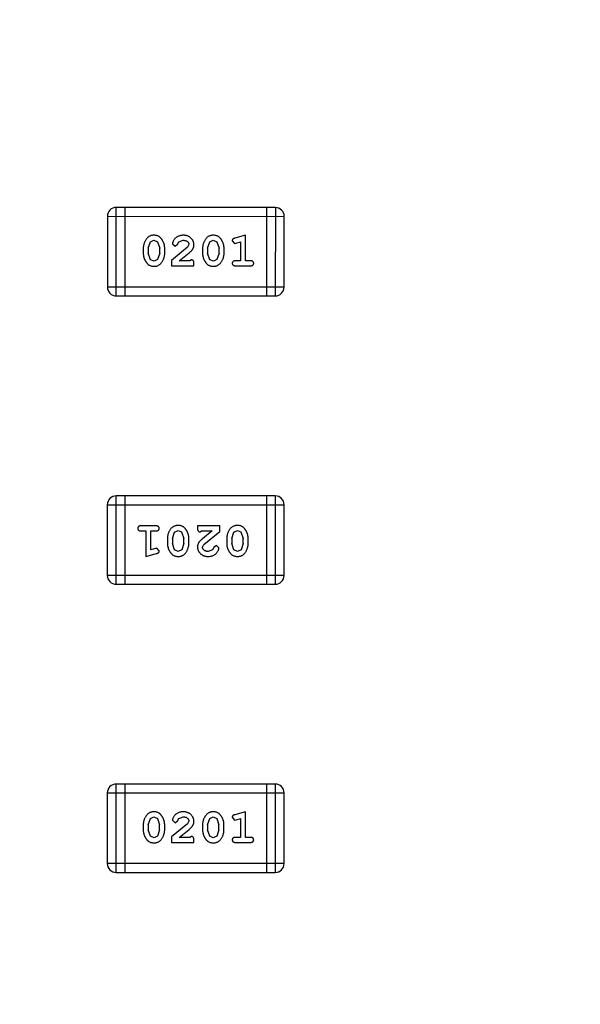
# Model space of a CAD drawing. Header units: inches. Extents: x -109 to 120, y -78 to 24.
# Tile 41 of 113: x 92.19 to 94.12, y -35.66 to -32.27. Entities that reach past the tile are written whole.
import ezdxf

# ---------------------------------------------------------------- set-up
doc = ezdxf.new("R2010")
doc.units = ezdxf.units.IN
doc.header["$LTSCALE"] = 1.21
doc.header["$MEASUREMENT"] = 0
doc.header["$PDMODE"] = 3
doc.header["$PDSIZE"] = 0.3125
doc.layers.get('0').update_dxf_attribs({"linetype": 'CONTINUOUS'})
doc.layers.get('Defpoints').update_dxf_attribs({"linetype": 'CONTINUOUS'})
doc.layers.add('DIM', color=3, linetype='CONTINUOUS')
doc.layers.add('X2_94A2_X0__-__X2_7F0E5149_X0_', color=7, linetype='CONTINUOUS')
doc.styles.get("Standard").update_dxf_attribs({"font": 'txt', "width": 0.8})
doc.dimstyles.get("Standard").update_dxf_attribs({"dimtxt": 0.15625, "dimasz": 0.1875, "dimexe": 0.125, "dimexo": 0.0625, "dimgap": 0.09, "dimtad": 0, "dimtih": 1, "dimtoh": 1, "dimzin": 4, "dimdsep": 46, "dimtxsty": 'Standard', "dimblk": '_FILLED', "dimblk1": '_FILLED', "dimblk2": '_FILLED', "dimcen": 0.09, "dimazin": 1, "dimtp": 0.01, "dimtm": 0.01, "dimtfac": 1, "dimtofl": 0, "dimtmove": 0, "dimatfit": 3, "dimldrblk": '_FILLED', "dimfxl": 1, "dimtolj": 1, "dimtzin": 4, "dimarcsym": 0})

# ---------------------------------------------------------------- blocks, each defined once
blk = doc.blocks.new('_FILLED')
at = {"color": 0, "linetype": 'ByBlock'}
blk.add_solid([(0, 0), (-1, 0.1667), (-1, -0.1667)], dxfattribs=at)
blk = doc.blocks.new('*D50')
at = {"layer": 'Defpoints', "color": 0}
for p in [(114.8013, -26.4329), (114.8013, -26.4329), (92.1917, -53.9182)]:
    blk.add_point(p, dxfattribs=at)
at = {"layer": 'DIM', "color": 0, "lineweight": -2}
for p, q in [((114.8638, -26.4329), (114.9263, -26.4329)), ((114.8013, -27.9329), (114.8013, -37.6856)), ((114.8013, -52.4182), (114.8013, -42.6656)), ((92.2542, -53.9182), (114.9263, -53.9182))]:
    blk.add_line(p, q, dxfattribs=at)
at = {"layer": 'DIM', "color": 0, "lineweight": -2, "xscale": 1.5, "yscale": 1.5, "zscale": 1.5}
for p, rotation in [((114.8013, -26.4329), 90), ((114.8013, -53.9182), 270)]:
    blk.add_blockref('_FILLED', p, dxfattribs=dict(at, rotation=rotation))
at = {"layer": 'DIM', "color": 0, "insert": (114.8013, -40.1756), "char_height": 1.5, "attachment_point": 5, "rotation": 90}
blk.add_mtext('\\A1;27.49', dxfattribs=at)
blk = doc.blocks.new('*D51')
at = {"layer": 'Defpoints', "color": 0}
for p in [(119.4842, -26.4329), (120.1192, -26.4329), (92.1917, -58.2449)]:
    blk.add_point(p, dxfattribs=at)
at = {"layer": 'DIM', "color": 0, "lineweight": -2}
for p, q in [((120.0567, -26.4329), (119.3592, -26.4329)), ((119.4842, -27.9329), (119.4842, -40.6489)), ((119.4842, -56.7449), (119.4842, -44.0289)), ((92.2542, -58.2449), (119.6092, -58.2449))]:
    blk.add_line(p, q, dxfattribs=at)
at = {"layer": 'DIM', "color": 0, "lineweight": -2, "xscale": 1.5, "yscale": 1.5, "zscale": 1.5}
for p, rotation in [((119.4842, -26.4329), 90), ((119.4842, -58.2449), 270)]:
    blk.add_blockref('_FILLED', p, dxfattribs=dict(at, rotation=rotation))
at = {"layer": 'DIM', "color": 0, "insert": (119.3342, -42.3389), "char_height": 1.5, "attachment_point": 5, "rotation": 90}
blk.add_mtext('\\A1;31.8', dxfattribs=at)

msp = doc.modelspace()

# ---------------------------------------------------------------- linework, layer by layer
at = {"layer": 'X2_94A2_X0__-__X2_7F0E5149_X0_', "color": 6, "linetype": 'Continuous'}
for p, q in [((93.0731, -32.9149), (92.5244, -32.9148)), ((92.5244, -33.2196), (92.5244, -32.9148)), ((92.5549, -33.2196), (92.5549, -32.9148)), ((93.0426, -32.9149), (93.0426, -33.2197)), ((93.0731, -32.9149), (93.073, -33.2197)), ((92.4939, -32.9453), (93.1035, -32.9454)), ((92.4939, -32.9453), (92.4939, -33.1892)), ((93.1035, -33.1892), (93.1035, -32.9454)), ((92.6424, -33.0337), (92.6547, -33.0279)), ((92.6547, -33.0279), (92.6669, -33.0332)), ((92.7408, -33.0333), (92.7556, -33.0279)), ((92.8469, -33.0337), (92.8593, -33.0279)), ((92.8593, -33.0279), (92.8714, -33.0332)), ((92.9702, -33.0106), (92.9336, -33.0205)), ((92.9702, -33.0987), (92.9702, -33.0106)), ((92.6178, -33.0552), (92.6178, -33.073)), ((92.6351, -33.0555), (92.6424, -33.0337)), ((92.6351, -33.0555), (92.6351, -33.0727)), ((92.6669, -33.0332), (92.6745, -33.0555)), ((92.6745, -33.0727), (92.6745, -33.0555)), ((92.6918, -33.073), (92.6918, -33.0552)), ((92.7704, -33.0522), (92.7154, -33.0971)), ((92.7185, -33.0399), (92.7273, -33.0484)), ((92.7273, -33.0484), (92.7358, -33.0418)), ((92.7358, -33.0418), (92.7408, -33.0333)), ((92.7751, -33.0425), (92.7704, -33.0522)), ((92.8223, -33.0552), (92.8223, -33.073)), ((92.8396, -33.0555), (92.8469, -33.0337)), ((92.8396, -33.0555), (92.8396, -33.0727)), ((92.8714, -33.0332), (92.879, -33.0555)), ((92.879, -33.0727), (92.879, -33.0555)), ((92.8963, -33.073), (92.8963, -33.0553)), ((92.9246, -33.0297), (92.9325, -33.039)), ((92.9325, -33.039), (92.9379, -33.0379)), ((92.9379, -33.0379), (92.9529, -33.0338)), ((92.9529, -33.0338), (92.9529, -33.0987)), ((92.6428, -33.095), (92.6351, -33.0727)), ((92.6549, -33.1003), (92.6428, -33.095)), ((92.6672, -33.0945), (92.6549, -33.1003)), ((92.6745, -33.0727), (92.6672, -33.0945)), ((92.7154, -33.0971), (92.7154, -33.116)), ((92.7421, -33.0987), (92.7757, -33.0717)), ((92.7838, -33.0956), (92.7783, -33.0987)), ((92.8473, -33.095), (92.8396, -33.0727)), ((92.8594, -33.1003), (92.8473, -33.095)), ((92.8717, -33.0945), (92.8594, -33.1003)), ((92.879, -33.0727), (92.8717, -33.0945)), ((92.7154, -33.116), (92.7924, -33.116)), ((92.7783, -33.0987), (92.7421, -33.0987)), ((92.7924, -33.116), (92.7924, -33.1082)), ((92.9529, -33.0987), (92.9356, -33.0987)), ((92.9356, -33.116), (92.9875, -33.116)), ((92.9875, -33.0987), (92.9702, -33.0987)), ((93.1035, -33.1892), (92.4939, -33.1892)), ((92.5244, -33.2196), (93.073, -33.2197)), ((92.5242, -34.2138), (92.5243, -33.909)), ((93.0729, -33.909), (92.5243, -33.909)), ((92.5547, -33.909), (92.5547, -34.2138)), ((93.0424, -33.909), (93.0424, -34.2138)), ((93.0729, -33.909), (93.0729, -34.2138)), ((92.4938, -33.9395), (93.1034, -33.9395)), ((92.4938, -33.9395), (92.4938, -34.1833)), ((93.1034, -34.1833), (93.1034, -33.9395)), ((92.6617, -34.0126), (92.6098, -34.0126)), ((92.882, -34.0126), (92.8049, -34.0126)), ((92.8049, -34.0126), (92.8049, -34.0205)), ((92.882, -34.0315), (92.882, -34.0126)), ((92.6098, -34.0299), (92.6271, -34.0299)), ((92.6271, -34.0299), (92.6271, -34.118)), ((92.6444, -34.0299), (92.6617, -34.0299)), ((92.6444, -34.0949), (92.6444, -34.0299)), ((92.7183, -34.0559), (92.7256, -34.0341)), ((92.7256, -34.0341), (92.7379, -34.0283)), ((92.7379, -34.0283), (92.75, -34.0336)), ((92.75, -34.0336), (92.7577, -34.0559)), ((92.8135, -34.0331), (92.819, -34.0299)), ((92.819, -34.0299), (92.8552, -34.0299)), ((92.8552, -34.0299), (92.8216, -34.057)), ((92.8269, -34.0765), (92.882, -34.0315)), ((92.9229, -34.0559), (92.9301, -34.0342)), ((92.9301, -34.0342), (92.9424, -34.0284)), ((92.9424, -34.0284), (92.9545, -34.0336)), ((92.9545, -34.0336), (92.9622, -34.0559)), ((92.701, -34.0557), (92.701, -34.0734)), ((92.7183, -34.0559), (92.7183, -34.0731)), ((92.7259, -34.0954), (92.7183, -34.0731)), ((92.7577, -34.0731), (92.7504, -34.0949)), ((92.7577, -34.0731), (92.7577, -34.0559)), ((92.775, -34.0734), (92.775, -34.0557)), ((92.8222, -34.0862), (92.8269, -34.0765)), ((92.87, -34.0803), (92.8615, -34.0868)), ((92.8788, -34.0887), (92.87, -34.0803)), ((92.9056, -34.0557), (92.9056, -34.0734)), ((92.9229, -34.0559), (92.9229, -34.0731)), ((92.9304, -34.0954), (92.9229, -34.0731)), ((92.9622, -34.0731), (92.9549, -34.0949)), ((92.9622, -34.0731), (92.9622, -34.0559)), ((92.9795, -34.0734), (92.9795, -34.0557)), ((92.6271, -34.118), (92.6637, -34.1081)), ((92.6594, -34.0907), (92.6444, -34.0949)), ((92.6648, -34.0897), (92.6594, -34.0907)), ((92.6727, -34.099), (92.6648, -34.0897)), ((92.7381, -34.1007), (92.7259, -34.0954)), ((92.7504, -34.0949), (92.7381, -34.1007)), ((92.8565, -34.0953), (92.8417, -34.1007)), ((92.8615, -34.0868), (92.8565, -34.0953)), ((92.9426, -34.1007), (92.9304, -34.0954)), ((92.9549, -34.0949), (92.9426, -34.1007)), ((93.1034, -34.1833), (92.4938, -34.1833)), ((92.5242, -34.2138), (93.0729, -34.2138)), ((93.0729, -34.9026), (92.5243, -34.9026)), ((92.5243, -35.2074), (92.5243, -34.9026)), ((92.5548, -35.2074), (92.5548, -34.9026)), ((93.0425, -34.9026), (93.0424, -35.2074)), ((93.0729, -34.9026), (93.0729, -35.2074)), ((92.4938, -34.9331), (93.1034, -34.9331)), ((92.4938, -34.9331), (92.4938, -35.1769)), ((93.1034, -35.177), (93.1034, -34.9331)), ((92.9701, -34.9984), (92.9335, -35.0083)), ((92.9701, -35.0865), (92.9701, -34.9984)), ((92.635, -35.0433), (92.6423, -35.0215)), ((92.6423, -35.0215), (92.6546, -35.0157)), ((92.6546, -35.0157), (92.6668, -35.021)), ((92.6668, -35.021), (92.6743, -35.0433)), ((92.7184, -35.0277), (92.7272, -35.0361)), ((92.7272, -35.0361), (92.7357, -35.0296)), ((92.7357, -35.0296), (92.7406, -35.0211)), ((92.7406, -35.0211), (92.7555, -35.0157)), ((92.775, -35.0302), (92.7702, -35.0399)), ((92.8395, -35.0433), (92.8468, -35.0215)), ((92.8468, -35.0215), (92.8591, -35.0157)), ((92.8591, -35.0157), (92.8713, -35.021)), ((92.8713, -35.021), (92.8788, -35.0433)), ((92.9245, -35.0174), (92.9324, -35.0267)), ((92.9324, -35.0267), (92.9378, -35.0257)), ((92.9378, -35.0257), (92.9528, -35.0215)), ((92.9528, -35.0215), (92.9528, -35.0865)), ((92.6177, -35.043), (92.6177, -35.0607)), ((92.635, -35.0433), (92.635, -35.0605)), ((92.6426, -35.0828), (92.635, -35.0605)), ((92.6743, -35.0605), (92.6671, -35.0822)), ((92.6743, -35.0605), (92.6743, -35.0433)), ((92.6916, -35.0607), (92.6916, -35.043)), ((92.7702, -35.0399), (92.7152, -35.0849)), ((92.742, -35.0865), (92.7755, -35.0594)), ((92.8222, -35.043), (92.8222, -35.0607)), ((92.8395, -35.0433), (92.8395, -35.0605)), ((92.8472, -35.0828), (92.8395, -35.0605)), ((92.8788, -35.0605), (92.8716, -35.0823)), ((92.8788, -35.0605), (92.8788, -35.0433)), ((92.8961, -35.0607), (92.8961, -35.043)), ((92.6548, -35.088), (92.6426, -35.0828)), ((92.6671, -35.0822), (92.6548, -35.088)), ((92.7152, -35.0849), (92.7152, -35.1038)), ((92.7782, -35.0865), (92.742, -35.0865)), ((92.7837, -35.0833), (92.7782, -35.0865)), ((92.7923, -35.1038), (92.7923, -35.0959)), ((92.8593, -35.0881), (92.8472, -35.0828)), ((92.8716, -35.0823), (92.8593, -35.0881)), ((92.9528, -35.0865), (92.9355, -35.0865)), ((92.9874, -35.0865), (92.9701, -35.0865)), ((92.7152, -35.1038), (92.7923, -35.1038)), ((92.9355, -35.1038), (92.9874, -35.1038)), ((93.1034, -35.177), (92.4938, -35.1769)), ((92.5243, -35.2074), (93.0729, -35.2074))]:
    msp.add_line(p, q, dxfattribs=at)
for centre, start, end in [((92.5244, -32.9453), 89.9964, 179.9964), ((93.0731, -32.9454), 359.9964, 89.9964), ((92.5244, -33.1892), 179.9964, 269.9964), ((93.073, -33.1892), 269.9964, 359.9964), ((92.5243, -33.9395), 89.9964, 179.9964), ((93.0729, -33.9395), 359.9964, 89.9964), ((92.5243, -34.1833), 179.9964, 269.9964), ((93.0729, -34.1833), 269.9964, 359.9964), ((92.5243, -34.9331), 89.9964, 179.9964), ((93.0729, -34.9331), 359.9964, 89.9964), ((92.5243, -35.1769), 179.9964, 269.9964), ((93.0729, -35.1769), 269.9964, 359.9964)]:
    msp.add_arc(centre, 0.0305, start, end, dxfattribs=at)
for points, knots in [([(92.6546, -33.0106), (92.6532, -33.0107), (92.6504, -33.0107), (92.6463, -33.0114), (92.6425, -33.0126), (92.6389, -33.0141), (92.6356, -33.0162), (92.6325, -33.0187), (92.6297, -33.0217), (92.6273, -33.0251), (92.6251, -33.0287), (92.6232, -33.0324), (92.6215, -33.0361), (92.6202, -33.0398), (92.6191, -33.0436), (92.6184, -33.0475), (92.6179, -33.0513), (92.6178, -33.0539), (92.6178, -33.0552)], [0, 0, 0, 0, 0.06692, 0.130834, 0.19258, 0.252759, 0.312631, 0.373411, 0.436359, 0.501894, 0.568244, 0.632472, 0.69556, 0.757163, 0.818592, 0.878885, 0.939235, 1, 1, 1, 1]), ([(92.6918, -33.0552), (92.6917, -33.0542), (92.6917, -33.052), (92.6914, -33.0488), (92.6909, -33.0457), (92.6902, -33.0426), (92.6893, -33.0395), (92.6882, -33.0365), (92.6869, -33.0336), (92.6854, -33.0307), (92.6838, -33.028), (92.6821, -33.0254), (92.6805, -33.0231), (92.6788, -33.021), (92.6771, -33.0191), (92.6754, -33.0175), (92.6737, -33.016), (92.6713, -33.0145), (92.6681, -33.0129), (92.664, -33.0116), (92.6594, -33.0108), (92.6563, -33.0107), (92.6546, -33.0106)], [0, 0, 0, 0, 0.049855, 0.099516, 0.148482, 0.19758, 0.246804, 0.296268, 0.346517, 0.397047, 0.446826, 0.49336, 0.537801, 0.579207, 0.617974, 0.654833, 0.689171, 0.722088, 0.786392, 0.853518, 0.924186, 1, 1, 1, 1]), ([(92.7558, -33.0106), (92.7541, -33.0107), (92.7507, -33.0108), (92.7458, -33.0117), (92.741, -33.0131), (92.7365, -33.0151), (92.7324, -33.0175), (92.7287, -33.0204), (92.7256, -33.0236), (92.7231, -33.0272), (92.7211, -33.0308), (92.7197, -33.0341), (92.7187, -33.0371), (92.7186, -33.0391), (92.7185, -33.0399)], [0, 0, 0, 0, 0.098286, 0.193983, 0.289056, 0.384352, 0.477435, 0.566197, 0.652355, 0.737986, 0.818188, 0.887401, 0.94802, 1, 1, 1, 1]), ([(92.7556, -33.0279), (92.7571, -33.028), (92.7597, -33.0281), (92.7636, -33.0289), (92.7669, -33.0303), (92.7698, -33.0322), (92.7721, -33.0345), (92.7739, -33.0369), (92.7749, -33.0397), (92.7751, -33.0415), (92.7751, -33.0425)], [0, 0, 0, 0, 0.156344, 0.299348, 0.4327, 0.561, 0.682299, 0.791883, 0.89611, 1, 1, 1, 1]), ([(92.7924, -33.0434), (92.7924, -33.0423), (92.7923, -33.0401), (92.7919, -33.0368), (92.791, -33.0337), (92.7899, -33.0308), (92.7885, -33.0279), (92.7867, -33.0252), (92.7846, -33.0226), (92.7822, -33.0202), (92.7795, -33.0179), (92.7767, -33.016), (92.7736, -33.0143), (92.7704, -33.0129), (92.767, -33.0119), (92.7634, -33.0112), (92.7597, -33.0107), (92.7571, -33.0107), (92.7558, -33.0106)], [0, 0, 0, 0, 0.060981, 0.120256, 0.178148, 0.236115, 0.293993, 0.352864, 0.413358, 0.476056, 0.539296, 0.602396, 0.665116, 0.728325, 0.792919, 0.859317, 0.928302, 1, 1, 1, 1]), ([(92.8591, -33.0106), (92.8577, -33.0107), (92.8549, -33.0107), (92.8508, -33.0115), (92.847, -33.0126), (92.8434, -33.0142), (92.8401, -33.0162), (92.837, -33.0187), (92.8343, -33.0217), (92.8318, -33.0251), (92.8296, -33.0287), (92.8277, -33.0324), (92.826, -33.0361), (92.8247, -33.0398), (92.8236, -33.0436), (92.8229, -33.0475), (92.8224, -33.0513), (92.8224, -33.0539), (92.8223, -33.0552)], [0, 0, 0, 0, 0.06692, 0.130834, 0.19258, 0.252759, 0.312631, 0.373411, 0.436359, 0.501894, 0.568244, 0.632472, 0.69556, 0.757163, 0.818592, 0.878885, 0.939235, 1, 1, 1, 1]), ([(92.8963, -33.0553), (92.8963, -33.0542), (92.8962, -33.052), (92.8959, -33.0488), (92.8954, -33.0457), (92.8947, -33.0426), (92.8938, -33.0396), (92.8927, -33.0365), (92.8914, -33.0336), (92.8899, -33.0307), (92.8883, -33.028), (92.8867, -33.0254), (92.885, -33.0231), (92.8833, -33.021), (92.8816, -33.0191), (92.8799, -33.0175), (92.8782, -33.0161), (92.8758, -33.0145), (92.8726, -33.0129), (92.8685, -33.0116), (92.8639, -33.0108), (92.8608, -33.0107), (92.8591, -33.0106)], [0, 0, 0, 0, 0.049855, 0.099516, 0.148482, 0.19758, 0.246804, 0.296268, 0.346517, 0.397047, 0.446826, 0.49336, 0.537801, 0.579207, 0.617974, 0.654833, 0.689171, 0.722088, 0.786392, 0.853518, 0.924186, 1, 1, 1, 1]), ([(92.9336, -33.0205), (92.9328, -33.0208), (92.9312, -33.0212), (92.9291, -33.0221), (92.9275, -33.023), (92.9263, -33.024), (92.9255, -33.0252), (92.925, -33.0265), (92.9246, -33.0281), (92.9246, -33.0291), (92.9246, -33.0297)], [0, 0, 0, 0, 0.187321, 0.344927, 0.475328, 0.579604, 0.674244, 0.773631, 0.882025, 1, 1, 1, 1]), ([(92.7757, -33.0717), (92.7766, -33.0709), (92.7782, -33.0694), (92.7806, -33.0672), (92.7827, -33.0651), (92.7846, -33.0631), (92.7862, -33.0612), (92.7876, -33.0595), (92.7887, -33.0578), (92.7898, -33.0558), (92.7909, -33.0532), (92.7918, -33.0501), (92.7924, -33.0468), (92.7924, -33.0445), (92.7924, -33.0434)], [0, 0, 0, 0, 0.103002, 0.197728, 0.285279, 0.365235, 0.437224, 0.502446, 0.560545, 0.611446, 0.707576, 0.80349, 0.900532, 1, 1, 1, 1]), ([(92.6178, -33.073), (92.6178, -33.0741), (92.6179, -33.0762), (92.6182, -33.0794), (92.6187, -33.0825), (92.6194, -33.0856), (92.6202, -33.0886), (92.6214, -33.0916), (92.6226, -33.0946), (92.6241, -33.0975), (92.6257, -33.1002), (92.6273, -33.1027), (92.629, -33.105), (92.6306, -33.1072), (92.6323, -33.109), (92.634, -33.1107), (92.6357, -33.1121), (92.6381, -33.1137), (92.6413, -33.1153), (92.6455, -33.1166), (92.65, -33.1175), (92.6532, -33.1175), (92.6549, -33.1176)], [0, 0, 0, 0, 0.049886, 0.09882, 0.148132, 0.19689, 0.246038, 0.295176, 0.345305, 0.395692, 0.445312, 0.491875, 0.535813, 0.577009, 0.616081, 0.652689, 0.687585, 0.720206, 0.785062, 0.85223, 0.923759, 1, 1, 1, 1]), ([(92.6549, -33.1176), (92.6563, -33.1176), (92.6591, -33.1175), (92.6632, -33.1168), (92.6671, -33.1157), (92.6706, -33.1141), (92.674, -33.112), (92.677, -33.1095), (92.6798, -33.1066), (92.6823, -33.1032), (92.6844, -33.0996), (92.6864, -33.0959), (92.6881, -33.0922), (92.6894, -33.0884), (92.6904, -33.0846), (92.6912, -33.0808), (92.6917, -33.0769), (92.6917, -33.0743), (92.6918, -33.073)], [0, 0, 0, 0, 0.067217, 0.131051, 0.19272, 0.252824, 0.312745, 0.373449, 0.436041, 0.501494, 0.567761, 0.632087, 0.695096, 0.757109, 0.817993, 0.878657, 0.939311, 1, 1, 1, 1]), ([(92.7924, -33.1082), (92.7924, -33.1071), (92.7924, -33.1051), (92.7919, -33.1024), (92.7913, -33.1002), (92.7902, -33.0984), (92.7889, -33.0971), (92.7874, -33.0962), (92.7856, -33.0957), (92.7844, -33.0956), (92.7838, -33.0956)], [0, 0, 0, 0, 0.1844, 0.34094, 0.473574, 0.586824, 0.690029, 0.789175, 0.890445, 1, 1, 1, 1]), ([(92.8223, -33.073), (92.8223, -33.0741), (92.8224, -33.0762), (92.8227, -33.0794), (92.8232, -33.0825), (92.8239, -33.0856), (92.8247, -33.0886), (92.8259, -33.0916), (92.8271, -33.0946), (92.8286, -33.0975), (92.8302, -33.1002), (92.8318, -33.1028), (92.8335, -33.1051), (92.8351, -33.1072), (92.8368, -33.109), (92.8385, -33.1107), (92.8402, -33.1121), (92.8426, -33.1137), (92.8458, -33.1153), (92.85, -33.1166), (92.8545, -33.1175), (92.8577, -33.1176), (92.8594, -33.1176)], [0, 0, 0, 0, 0.049886, 0.09882, 0.148132, 0.19689, 0.246038, 0.295176, 0.345305, 0.395692, 0.445312, 0.491875, 0.535813, 0.577009, 0.616081, 0.652689, 0.687585, 0.720206, 0.785062, 0.85223, 0.923759, 1, 1, 1, 1]), ([(92.8594, -33.1176), (92.8608, -33.1176), (92.8636, -33.1175), (92.8677, -33.1168), (92.8716, -33.1157), (92.8751, -33.1141), (92.8785, -33.112), (92.8815, -33.1095), (92.8843, -33.1066), (92.8868, -33.1032), (92.889, -33.0996), (92.8909, -33.0959), (92.8926, -33.0922), (92.8939, -33.0884), (92.895, -33.0846), (92.8957, -33.0808), (92.8962, -33.0769), (92.8962, -33.0743), (92.8963, -33.073)], [0, 0, 0, 0, 0.067217, 0.131051, 0.19272, 0.252824, 0.312745, 0.373449, 0.436041, 0.501494, 0.567761, 0.632087, 0.695096, 0.757109, 0.817993, 0.878657, 0.939311, 1, 1, 1, 1]), ([(92.9356, -33.0987), (92.9347, -33.0988), (92.933, -33.0988), (92.9307, -33.0993), (92.9287, -33.1), (92.9272, -33.1011), (92.926, -33.1024), (92.9252, -33.1039), (92.9247, -33.1056), (92.9246, -33.1068), (92.9246, -33.1074)], [0, 0, 0, 0, 0.169102, 0.317658, 0.446239, 0.563118, 0.671828, 0.776546, 0.884858, 1, 1, 1, 1]), ([(92.9246, -33.1074), (92.9246, -33.108), (92.9247, -33.1092), (92.9252, -33.1109), (92.926, -33.1124), (92.9272, -33.1137), (92.9287, -33.1148), (92.9307, -33.1155), (92.933, -33.116), (92.9347, -33.116), (92.9356, -33.116)], [0, 0, 0, 0, 0.115051, 0.223278, 0.329269, 0.437893, 0.554681, 0.682591, 0.83103, 1, 1, 1, 1]), ([(92.9985, -33.1074), (92.9985, -33.1068), (92.9984, -33.1056), (92.9979, -33.1039), (92.9971, -33.1024), (92.9959, -33.1011), (92.9944, -33.1), (92.9924, -33.0993), (92.9901, -33.0988), (92.9884, -33.0988), (92.9875, -33.0987)], [0, 0, 0, 0, 0.11517, 0.223509, 0.328254, 0.438012, 0.553651, 0.682263, 0.830856, 1, 1, 1, 1]), ([(92.9875, -33.116), (92.9884, -33.116), (92.9901, -33.116), (92.9924, -33.1155), (92.9944, -33.1148), (92.9959, -33.1137), (92.9971, -33.1124), (92.9979, -33.1109), (92.9984, -33.1092), (92.9985, -33.108), (92.9985, -33.1074)], [0, 0, 0, 0, 0.169012, 0.317488, 0.445429, 0.560977, 0.67065, 0.776666, 0.88492, 1, 1, 1, 1]), ([(92.6098, -34.0126), (92.6089, -34.0126), (92.6072, -34.0127), (92.6049, -34.0131), (92.6029, -34.0139), (92.6014, -34.0149), (92.6002, -34.0163), (92.5994, -34.0178), (92.5989, -34.0195), (92.5988, -34.0207), (92.5988, -34.0213)], [0, 0, 0, 0, 0.169012, 0.317488, 0.445429, 0.560977, 0.67065, 0.776666, 0.88492, 1, 1, 1, 1]), ([(92.6727, -34.0213), (92.6727, -34.0207), (92.6726, -34.0195), (92.6721, -34.0178), (92.6713, -34.0163), (92.6701, -34.0149), (92.6686, -34.0139), (92.6666, -34.0131), (92.6643, -34.0127), (92.6626, -34.0126), (92.6617, -34.0126)], [0, 0, 0, 0, 0.115051, 0.223278, 0.329269, 0.437893, 0.554681, 0.682591, 0.83103, 1, 1, 1, 1]), ([(92.7379, -34.011), (92.7365, -34.0111), (92.7337, -34.0112), (92.7296, -34.0119), (92.7258, -34.013), (92.7222, -34.0146), (92.7188, -34.0166), (92.7158, -34.0191), (92.713, -34.0221), (92.7105, -34.0255), (92.7084, -34.0291), (92.7064, -34.0327), (92.7047, -34.0364), (92.7034, -34.0402), (92.7024, -34.044), (92.7016, -34.0479), (92.7011, -34.0517), (92.7011, -34.0544), (92.701, -34.0557)], [0, 0, 0, 0, 0.067217, 0.131051, 0.19272, 0.252824, 0.312745, 0.373449, 0.436041, 0.501494, 0.567761, 0.632087, 0.695096, 0.757109, 0.817993, 0.878657, 0.939311, 1, 1, 1, 1]), ([(92.775, -34.0557), (92.775, -34.0546), (92.7749, -34.0525), (92.7746, -34.0493), (92.7741, -34.0462), (92.7734, -34.0431), (92.7726, -34.04), (92.7714, -34.037), (92.7702, -34.0341), (92.7687, -34.0312), (92.7671, -34.0284), (92.7655, -34.0259), (92.7638, -34.0236), (92.7622, -34.0215), (92.7605, -34.0196), (92.7588, -34.018), (92.7571, -34.0165), (92.7547, -34.0149), (92.7515, -34.0133), (92.7473, -34.012), (92.7428, -34.0112), (92.7396, -34.0111), (92.7379, -34.011)], [0, 0, 0, 0, 0.049886, 0.09882, 0.148132, 0.19689, 0.246038, 0.295176, 0.345305, 0.395692, 0.445312, 0.491875, 0.535813, 0.577009, 0.616081, 0.652689, 0.687585, 0.720206, 0.785062, 0.85223, 0.923759, 1, 1, 1, 1]), ([(92.9425, -34.0111), (92.941, -34.0111), (92.9382, -34.0112), (92.9341, -34.0119), (92.9303, -34.013), (92.9267, -34.0146), (92.9234, -34.0166), (92.9203, -34.0191), (92.9175, -34.0221), (92.9151, -34.0255), (92.9129, -34.0291), (92.9109, -34.0327), (92.9093, -34.0365), (92.9079, -34.0402), (92.9069, -34.044), (92.9061, -34.0479), (92.9056, -34.0518), (92.9056, -34.0544), (92.9056, -34.0557)], [0, 0, 0, 0, 0.067217, 0.131051, 0.19272, 0.252824, 0.312745, 0.373449, 0.436041, 0.501494, 0.567761, 0.632087, 0.695096, 0.757109, 0.817993, 0.878657, 0.939311, 1, 1, 1, 1]), ([(92.9795, -34.0557), (92.9795, -34.0546), (92.9794, -34.0525), (92.9791, -34.0493), (92.9786, -34.0462), (92.9779, -34.0431), (92.9771, -34.04), (92.9759, -34.037), (92.9747, -34.0341), (92.9732, -34.0312), (92.9716, -34.0285), (92.97, -34.0259), (92.9684, -34.0236), (92.9667, -34.0215), (92.965, -34.0196), (92.9633, -34.018), (92.9616, -34.0165), (92.9592, -34.0149), (92.956, -34.0133), (92.9518, -34.012), (92.9473, -34.0112), (92.9441, -34.0111), (92.9425, -34.0111)], [0, 0, 0, 0, 0.049886, 0.09882, 0.148132, 0.19689, 0.246038, 0.295176, 0.345305, 0.395692, 0.445312, 0.491875, 0.535813, 0.577009, 0.616081, 0.652689, 0.687585, 0.720206, 0.785062, 0.85223, 0.923759, 1, 1, 1, 1]), ([(92.5988, -34.0213), (92.5988, -34.0219), (92.5989, -34.0231), (92.5994, -34.0247), (92.6002, -34.0262), (92.6014, -34.0276), (92.6029, -34.0286), (92.6049, -34.0294), (92.6072, -34.0299), (92.6089, -34.0299), (92.6098, -34.0299)], [0, 0, 0, 0, 0.11517, 0.223509, 0.328254, 0.438012, 0.553651, 0.682263, 0.830856, 1, 1, 1, 1]), ([(92.6617, -34.0299), (92.6626, -34.0299), (92.6643, -34.0299), (92.6666, -34.0294), (92.6686, -34.0286), (92.6701, -34.0276), (92.6713, -34.0262), (92.6721, -34.0247), (92.6726, -34.0231), (92.6727, -34.0219), (92.6727, -34.0213)], [0, 0, 0, 0, 0.169102, 0.317658, 0.446239, 0.563118, 0.671828, 0.776546, 0.884858, 1, 1, 1, 1]), ([(92.8049, -34.0205), (92.8049, -34.0216), (92.8049, -34.0235), (92.8054, -34.0262), (92.806, -34.0285), (92.8071, -34.0302), (92.8084, -34.0315), (92.8099, -34.0324), (92.8117, -34.033), (92.8129, -34.033), (92.8135, -34.0331)], [0, 0, 0, 0, 0.1844, 0.34094, 0.473574, 0.586824, 0.690029, 0.789175, 0.890445, 1, 1, 1, 1]), ([(92.701, -34.0734), (92.7011, -34.0745), (92.7011, -34.0766), (92.7014, -34.0798), (92.7019, -34.0829), (92.7026, -34.0861), (92.7035, -34.0891), (92.7046, -34.0921), (92.7059, -34.0951), (92.7074, -34.098), (92.709, -34.1007), (92.7107, -34.1032), (92.7123, -34.1056), (92.714, -34.1077), (92.7157, -34.1095), (92.7174, -34.1112), (92.7191, -34.1126), (92.7215, -34.1142), (92.7247, -34.1158), (92.7288, -34.1171), (92.7334, -34.1179), (92.7365, -34.118), (92.7382, -34.118)], [0, 0, 0, 0, 0.049855, 0.099516, 0.148482, 0.19758, 0.246804, 0.296268, 0.346517, 0.397047, 0.446826, 0.49336, 0.537801, 0.579207, 0.617974, 0.654833, 0.689171, 0.722088, 0.786392, 0.853518, 0.924186, 1, 1, 1, 1]), ([(92.7382, -34.118), (92.7396, -34.118), (92.7424, -34.1179), (92.7465, -34.1172), (92.7503, -34.1161), (92.7539, -34.1145), (92.7572, -34.1124), (92.7603, -34.1099), (92.7631, -34.1069), (92.7655, -34.1036), (92.7677, -34.1), (92.7696, -34.0963), (92.7713, -34.0926), (92.7726, -34.0888), (92.7737, -34.085), (92.7744, -34.0812), (92.7749, -34.0773), (92.775, -34.0747), (92.775, -34.0734)], [0, 0, 0, 0, 0.06692, 0.130834, 0.19258, 0.252759, 0.312631, 0.373411, 0.436359, 0.501894, 0.568244, 0.632472, 0.69556, 0.757163, 0.818592, 0.878885, 0.939235, 1, 1, 1, 1]), ([(92.8216, -34.057), (92.8208, -34.0577), (92.8191, -34.0592), (92.8167, -34.0614), (92.8146, -34.0636), (92.8127, -34.0655), (92.8111, -34.0674), (92.8097, -34.0692), (92.8086, -34.0708), (92.8075, -34.0729), (92.8064, -34.0754), (92.8055, -34.0786), (92.805, -34.0819), (92.8049, -34.0841), (92.8049, -34.0853)], [0, 0, 0, 0, 0.103002, 0.197728, 0.285279, 0.365235, 0.437224, 0.502446, 0.560545, 0.611446, 0.707576, 0.80349, 0.900532, 1, 1, 1, 1]), ([(92.9056, -34.0734), (92.9056, -34.0745), (92.9056, -34.0766), (92.9059, -34.0798), (92.9064, -34.083), (92.9071, -34.0861), (92.908, -34.0891), (92.9091, -34.0921), (92.9104, -34.0951), (92.9119, -34.098), (92.9135, -34.1007), (92.9152, -34.1033), (92.9168, -34.1056), (92.9185, -34.1077), (92.9202, -34.1095), (92.9219, -34.1112), (92.9236, -34.1126), (92.926, -34.1142), (92.9292, -34.1158), (92.9334, -34.1171), (92.9379, -34.1179), (92.9411, -34.118), (92.9427, -34.118)], [0, 0, 0, 0, 0.049855, 0.099516, 0.148482, 0.19758, 0.246804, 0.296268, 0.346517, 0.397047, 0.446826, 0.49336, 0.537801, 0.579207, 0.617974, 0.654833, 0.689171, 0.722088, 0.786392, 0.853518, 0.924186, 1, 1, 1, 1]), ([(92.9427, -34.118), (92.9441, -34.118), (92.9469, -34.1179), (92.951, -34.1172), (92.9549, -34.1161), (92.9584, -34.1145), (92.9617, -34.1124), (92.9648, -34.1099), (92.9676, -34.107), (92.97, -34.1036), (92.9722, -34.1), (92.9742, -34.0963), (92.9758, -34.0926), (92.9771, -34.0888), (92.9782, -34.085), (92.9789, -34.0812), (92.9794, -34.0773), (92.9795, -34.0747), (92.9795, -34.0734)], [0, 0, 0, 0, 0.06692, 0.130834, 0.19258, 0.252759, 0.312631, 0.373411, 0.436359, 0.501894, 0.568244, 0.632472, 0.69556, 0.757163, 0.818592, 0.878885, 0.939235, 1, 1, 1, 1]), ([(92.6637, -34.1081), (92.6645, -34.1079), (92.6661, -34.1074), (92.6682, -34.1066), (92.6698, -34.1056), (92.671, -34.1046), (92.6718, -34.1034), (92.6723, -34.1021), (92.6727, -34.1006), (92.6727, -34.0995), (92.6727, -34.099)], [0, 0, 0, 0, 0.187321, 0.344927, 0.475328, 0.579604, 0.674244, 0.773631, 0.882025, 1, 1, 1, 1]), ([(92.8049, -34.0853), (92.8049, -34.0864), (92.805, -34.0886), (92.8054, -34.0918), (92.8063, -34.0949), (92.8074, -34.0979), (92.8089, -34.1007), (92.8106, -34.1035), (92.8127, -34.106), (92.8151, -34.1085), (92.8178, -34.1107), (92.8206, -34.1127), (92.8237, -34.1143), (92.8269, -34.1157), (92.8303, -34.1167), (92.8339, -34.1175), (92.8377, -34.1179), (92.8402, -34.118), (92.8415, -34.118)], [0, 0, 0, 0, 0.060981, 0.120256, 0.178148, 0.236115, 0.293993, 0.352864, 0.413358, 0.476056, 0.539296, 0.602396, 0.665116, 0.728325, 0.792919, 0.859317, 0.928302, 1, 1, 1, 1]), ([(92.8417, -34.1007), (92.8403, -34.1007), (92.8376, -34.1006), (92.8338, -34.0997), (92.8304, -34.0984), (92.8275, -34.0964), (92.8252, -34.0942), (92.8234, -34.0917), (92.8224, -34.089), (92.8222, -34.0871), (92.8222, -34.0862)], [0, 0, 0, 0, 0.156344, 0.299348, 0.4327, 0.561, 0.682299, 0.791883, 0.89611, 1, 1, 1, 1]), ([(92.8415, -34.118), (92.8432, -34.118), (92.8466, -34.1178), (92.8515, -34.117), (92.8563, -34.1156), (92.8608, -34.1136), (92.8649, -34.1112), (92.8686, -34.1083), (92.8717, -34.105), (92.8742, -34.1015), (92.8762, -34.0979), (92.8777, -34.0946), (92.8786, -34.0915), (92.8787, -34.0896), (92.8788, -34.0887)], [0, 0, 0, 0, 0.098286, 0.193983, 0.289056, 0.384352, 0.477435, 0.566197, 0.652355, 0.737986, 0.818188, 0.887401, 0.94802, 1, 1, 1, 1]), ([(92.6545, -34.9984), (92.6531, -34.9984), (92.6502, -34.9985), (92.6462, -34.9992), (92.6423, -35.0003), (92.6387, -35.0019), (92.6355, -35.004), (92.6324, -35.0065), (92.6296, -35.0094), (92.6272, -35.0128), (92.625, -35.0164), (92.623, -35.0201), (92.6214, -35.0238), (92.62, -35.0276), (92.619, -35.0314), (92.6182, -35.0352), (92.6178, -35.0391), (92.6177, -35.0417), (92.6177, -35.043)], [0, 0, 0, 0, 0.06692, 0.130834, 0.19258, 0.252759, 0.312631, 0.373411, 0.436359, 0.501894, 0.568244, 0.632472, 0.69556, 0.757163, 0.818592, 0.878885, 0.939235, 1, 1, 1, 1]), ([(92.6916, -35.043), (92.6916, -35.0419), (92.6916, -35.0398), (92.6913, -35.0366), (92.6907, -35.0334), (92.6901, -35.0303), (92.6892, -35.0273), (92.688, -35.0243), (92.6867, -35.0213), (92.6853, -35.0184), (92.6836, -35.0157), (92.682, -35.0131), (92.6804, -35.0108), (92.6787, -35.0087), (92.677, -35.0069), (92.6753, -35.0052), (92.6735, -35.0038), (92.6712, -35.0022), (92.668, -35.0006), (92.6638, -34.9993), (92.6593, -34.9985), (92.6561, -34.9984), (92.6545, -34.9984)], [0, 0, 0, 0, 0.049855, 0.099516, 0.148482, 0.19758, 0.246804, 0.296268, 0.346517, 0.397047, 0.446826, 0.49336, 0.537801, 0.579207, 0.617974, 0.654833, 0.689171, 0.722088, 0.786392, 0.853518, 0.924186, 1, 1, 1, 1]), ([(92.7556, -34.9984), (92.7539, -34.9984), (92.7506, -34.9986), (92.7457, -34.9994), (92.7409, -35.0008), (92.7364, -35.0028), (92.7323, -35.0052), (92.7286, -35.0081), (92.7255, -35.0114), (92.723, -35.0149), (92.721, -35.0185), (92.7195, -35.0218), (92.7186, -35.0249), (92.7184, -35.0268), (92.7184, -35.0277)], [0, 0, 0, 0, 0.098286, 0.193983, 0.289056, 0.384352, 0.477435, 0.566197, 0.652355, 0.737986, 0.818188, 0.887401, 0.94802, 1, 1, 1, 1]), ([(92.7923, -35.0311), (92.7923, -35.03), (92.7922, -35.0278), (92.7917, -35.0246), (92.7909, -35.0215), (92.7898, -35.0185), (92.7883, -35.0157), (92.7865, -35.0129), (92.7844, -35.0104), (92.782, -35.0079), (92.7794, -35.0057), (92.7766, -35.0037), (92.7735, -35.0021), (92.7703, -35.0007), (92.7669, -34.9997), (92.7633, -34.9989), (92.7595, -34.9985), (92.757, -34.9984), (92.7556, -34.9984)], [0, 0, 0, 0, 0.060981, 0.120256, 0.178148, 0.236115, 0.293993, 0.352864, 0.413358, 0.476056, 0.539296, 0.602396, 0.665116, 0.728325, 0.792919, 0.859317, 0.928302, 1, 1, 1, 1]), ([(92.859, -34.9984), (92.8576, -34.9984), (92.8548, -34.9985), (92.8507, -34.9992), (92.8468, -35.0003), (92.8433, -35.0019), (92.84, -35.004), (92.8369, -35.0065), (92.8341, -35.0095), (92.8317, -35.0128), (92.8295, -35.0164), (92.8275, -35.0201), (92.8259, -35.0238), (92.8246, -35.0276), (92.8235, -35.0314), (92.8228, -35.0352), (92.8223, -35.0391), (92.8222, -35.0417), (92.8222, -35.043)], [0, 0, 0, 0, 0.06692, 0.130834, 0.19258, 0.252759, 0.312631, 0.373411, 0.436359, 0.501894, 0.568244, 0.632472, 0.69556, 0.757163, 0.818592, 0.878885, 0.939235, 1, 1, 1, 1]), ([(92.8961, -35.043), (92.8961, -35.0419), (92.8961, -35.0398), (92.8958, -35.0366), (92.8953, -35.0335), (92.8946, -35.0303), (92.8937, -35.0273), (92.8926, -35.0243), (92.8913, -35.0213), (92.8898, -35.0184), (92.8882, -35.0157), (92.8865, -35.0132), (92.8849, -35.0108), (92.8832, -35.0087), (92.8815, -35.0069), (92.8798, -35.0052), (92.8781, -35.0038), (92.8757, -35.0022), (92.8725, -35.0006), (92.8683, -34.9993), (92.8638, -34.9985), (92.8606, -34.9984), (92.859, -34.9984)], [0, 0, 0, 0, 0.049855, 0.099516, 0.148482, 0.19758, 0.246804, 0.296268, 0.346517, 0.397047, 0.446826, 0.49336, 0.537801, 0.579207, 0.617974, 0.654833, 0.689171, 0.722088, 0.786392, 0.853518, 0.924186, 1, 1, 1, 1]), ([(92.7555, -35.0157), (92.7569, -35.0157), (92.7596, -35.0158), (92.7634, -35.0167), (92.7668, -35.018), (92.7697, -35.02), (92.772, -35.0222), (92.7738, -35.0247), (92.7748, -35.0274), (92.7749, -35.0293), (92.775, -35.0302)], [0, 0, 0, 0, 0.156344, 0.299348, 0.4327, 0.561, 0.682299, 0.791883, 0.89611, 1, 1, 1, 1]), ([(92.7755, -35.0594), (92.7764, -35.0587), (92.7781, -35.0572), (92.7805, -35.055), (92.7826, -35.0528), (92.7845, -35.0509), (92.7861, -35.049), (92.7874, -35.0472), (92.7886, -35.0456), (92.7897, -35.0435), (92.7908, -35.041), (92.7917, -35.0378), (92.7922, -35.0345), (92.7923, -35.0323), (92.7923, -35.0311)], [0, 0, 0, 0, 0.103002, 0.197728, 0.285279, 0.365235, 0.437224, 0.502446, 0.560545, 0.611446, 0.707576, 0.80349, 0.900532, 1, 1, 1, 1]), ([(92.9335, -35.0083), (92.9327, -35.0085), (92.9311, -35.009), (92.929, -35.0098), (92.9274, -35.0108), (92.9262, -35.0118), (92.9254, -35.013), (92.9249, -35.0143), (92.9245, -35.0158), (92.9245, -35.0169), (92.9245, -35.0174)], [0, 0, 0, 0, 0.187321, 0.344927, 0.475328, 0.579604, 0.674244, 0.773631, 0.882025, 1, 1, 1, 1]), ([(92.6177, -35.0607), (92.6177, -35.0618), (92.6177, -35.0639), (92.6181, -35.0671), (92.6185, -35.0702), (92.6192, -35.0733), (92.6201, -35.0764), (92.6212, -35.0794), (92.6225, -35.0823), (92.624, -35.0852), (92.6256, -35.0879), (92.6272, -35.0905), (92.6288, -35.0928), (92.6305, -35.0949), (92.6322, -35.0968), (92.6339, -35.0984), (92.6356, -35.0999), (92.638, -35.1015), (92.6411, -35.1031), (92.6453, -35.1044), (92.6499, -35.1052), (92.6531, -35.1053), (92.6547, -35.1053)], [0, 0, 0, 0, 0.049886, 0.09882, 0.148132, 0.19689, 0.246038, 0.295176, 0.345305, 0.395692, 0.445312, 0.491875, 0.535813, 0.577009, 0.616081, 0.652689, 0.687585, 0.720206, 0.785062, 0.85223, 0.923759, 1, 1, 1, 1]), ([(92.6547, -35.1053), (92.6562, -35.1053), (92.659, -35.1052), (92.6631, -35.1045), (92.6669, -35.1034), (92.6705, -35.1018), (92.6738, -35.0998), (92.6769, -35.0973), (92.6797, -35.0943), (92.6821, -35.0909), (92.6843, -35.0873), (92.6863, -35.0837), (92.6879, -35.0799), (92.6893, -35.0762), (92.6903, -35.0724), (92.6911, -35.0685), (92.6915, -35.0646), (92.6916, -35.062), (92.6916, -35.0607)], [0, 0, 0, 0, 0.067217, 0.131051, 0.19272, 0.252824, 0.312745, 0.373449, 0.436041, 0.501494, 0.567761, 0.632087, 0.695096, 0.757109, 0.817993, 0.878657, 0.939311, 1, 1, 1, 1]), ([(92.8222, -35.0607), (92.8222, -35.0618), (92.8223, -35.0639), (92.8226, -35.0671), (92.823, -35.0702), (92.8238, -35.0733), (92.8246, -35.0764), (92.8258, -35.0794), (92.827, -35.0823), (92.8285, -35.0852), (92.8301, -35.088), (92.8317, -35.0905), (92.8333, -35.0928), (92.835, -35.0949), (92.8367, -35.0968), (92.8384, -35.0984), (92.8401, -35.0999), (92.8425, -35.1015), (92.8457, -35.1031), (92.8498, -35.1044), (92.8544, -35.1052), (92.8576, -35.1053), (92.8592, -35.1054)], [0, 0, 0, 0, 0.049886, 0.09882, 0.148132, 0.19689, 0.246038, 0.295176, 0.345305, 0.395692, 0.445312, 0.491875, 0.535813, 0.577009, 0.616081, 0.652689, 0.687585, 0.720206, 0.785062, 0.85223, 0.923759, 1, 1, 1, 1]), ([(92.8592, -35.1054), (92.8607, -35.1053), (92.8635, -35.1052), (92.8676, -35.1045), (92.8714, -35.1034), (92.875, -35.1018), (92.8783, -35.0998), (92.8814, -35.0973), (92.8842, -35.0943), (92.8866, -35.0909), (92.8888, -35.0873), (92.8908, -35.0837), (92.8924, -35.08), (92.8938, -35.0762), (92.8948, -35.0724), (92.8956, -35.0685), (92.8961, -35.0647), (92.8961, -35.062), (92.8961, -35.0607)], [0, 0, 0, 0, 0.067217, 0.131051, 0.19272, 0.252824, 0.312745, 0.373449, 0.436041, 0.501494, 0.567761, 0.632087, 0.695096, 0.757109, 0.817993, 0.878657, 0.939311, 1, 1, 1, 1]), ([(92.7923, -35.0959), (92.7923, -35.0948), (92.7922, -35.0929), (92.7918, -35.0902), (92.7911, -35.0879), (92.7901, -35.0862), (92.7888, -35.0849), (92.7872, -35.084), (92.7855, -35.0834), (92.7843, -35.0834), (92.7837, -35.0833)], [0, 0, 0, 0, 0.1844, 0.34094, 0.473574, 0.586824, 0.690029, 0.789175, 0.890445, 1, 1, 1, 1]), ([(92.9355, -35.0865), (92.9346, -35.0865), (92.9329, -35.0865), (92.9306, -35.087), (92.9286, -35.0878), (92.927, -35.0888), (92.9259, -35.0902), (92.9251, -35.0917), (92.9246, -35.0933), (92.9245, -35.0945), (92.9245, -35.0951)], [0, 0, 0, 0, 0.169102, 0.317658, 0.446239, 0.563118, 0.671828, 0.776546, 0.884858, 1, 1, 1, 1]), ([(92.9245, -35.0951), (92.9245, -35.0957), (92.9246, -35.0969), (92.9251, -35.0986), (92.9259, -35.1001), (92.927, -35.1015), (92.9286, -35.1025), (92.9306, -35.1033), (92.9329, -35.1037), (92.9346, -35.1038), (92.9355, -35.1038)], [0, 0, 0, 0, 0.115051, 0.223278, 0.329269, 0.437893, 0.554681, 0.682591, 0.83103, 1, 1, 1, 1]), ([(92.9984, -35.0951), (92.9984, -35.0945), (92.9983, -35.0933), (92.9978, -35.0917), (92.997, -35.0902), (92.9958, -35.0888), (92.9942, -35.0878), (92.9923, -35.087), (92.99, -35.0866), (92.9883, -35.0865), (92.9874, -35.0865)], [0, 0, 0, 0, 0.11517, 0.223509, 0.328254, 0.438012, 0.553651, 0.682263, 0.830856, 1, 1, 1, 1]), ([(92.9874, -35.1038), (92.9883, -35.1038), (92.99, -35.1037), (92.9923, -35.1033), (92.9942, -35.1025), (92.9958, -35.1015), (92.997, -35.1001), (92.9978, -35.0986), (92.9983, -35.0969), (92.9984, -35.0957), (92.9984, -35.0951)], [0, 0, 0, 0, 0.169012, 0.317488, 0.445429, 0.560977, 0.67065, 0.776666, 0.88492, 1, 1, 1, 1])]:
    msp.add_open_spline(points, degree=3, knots=knots, dxfattribs=at)

# ---------------------------------------------------------------- dimensions: what is measured, and where the dimension line sits
at = {"layer": 'DIM'}
for base, p1, p2, override, picture, middle in [((114.8013, -26.4329), (92.1917, -53.9182), (114.8013, -26.4329), {"dimtxt": 1.5, "dimasz": 1.5, "dimtih": 0, "dimtoh": 0, "dimzin": 0, "dimcen": 0.198, "dimadec": 0, "dimazin": 0, "dimtp": 0, "dimtm": 0, "dimtdec": 4, "dimtzin": 0}, '*D50', (114.8013, -40.1756)), ((119.4842, -26.4329), (92.1917, -58.2449), (120.1192, -26.4329), {"dimtxt": 1.5, "dimasz": 1.5, "dimgap": 0.09, "dimtad": 0, "dimjust": 0, "dimtih": 0, "dimtoh": 0, "dimdec": 1, "dimlfac": 1, "dimzin": 0, "dimpost": '<>', "dimcen": 0.198, "dimse1": 0, "dimse2": 0, "dimsd1": 0, "dimsd2": 0, "dimadec": 0, "dimazin": 0, "dimtp": 0, "dimtm": 0, "dimtdec": 4, "dimtofl": 0, "dimtvp": 0.1, "dimtzin": 0}, '*D51', (119.3342, -42.3389))]:
    dim = msp.add_linear_dim(base=base, p1=p1, p2=p2, angle=90, dimstyle='Standard', override=override, dxfattribs=at)
    dim.commit()
    dim.dimension.update_dxf_attribs({"geometry": picture, "text_midpoint": middle})

doc.saveas('drawing.dxf')
